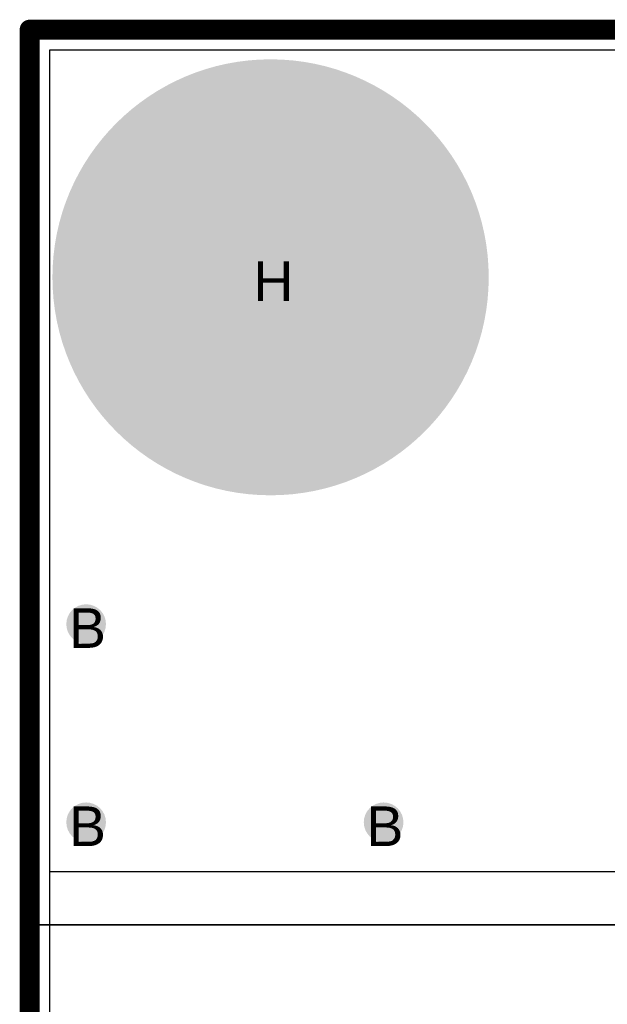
# Model space of a CAD drawing. Header units: millimetres. Extents: x -1.67 to 3.42, y -2.81 to 3.27.
# Tile 31 of 37: x -0.01 to 0.29, y 2.76 to 3.25. Entities that reach past the tile are written whole.
import ezdxf

# ---------------------------------------------------------------- set-up
doc = ezdxf.new("R2010")
doc.units = ezdxf.units.MM
doc.header["$MEASUREMENT"] = 0
for name, color, linetype in [('BottomLayer', 5, 'Continuous'), ('BottomSolder', 6, 'Continuous'), ('DrillDrawing', 1, 'Continuous'), ('Mechanical1', 6, 'Continuous'), ('TopLayer', 1, 'Continuous'), ('TopSolder', 216, 'Continuous')]:
    doc.layers.add(name, color=color, linetype=linetype)
doc.styles.add('Arial', font='arial.ttf', dxfattribs={"height": 0.2})

msp = doc.modelspace()

# ---------------------------------------------------------------- hatches: boundary and pattern name
at = {"layer": 'BottomLayer'}
h = msp.add_hatch(color=5, dxfattribs=at)
edge = h.paths.add_edge_path()
edge.add_arc((0.1215, 3.125), 0.0725, 0, 360)
h = msp.add_hatch(color=5, dxfattribs=at)
edge = h.paths.add_edge_path()
edge.add_arc((0.0285, 2.95), 0.01, 0, 360)
h = msp.add_hatch(color=5, dxfattribs=at)
edge = h.paths.add_edge_path()
edge.add_arc((0.0285, 2.85), 0.01, 0, 360)
h = msp.add_hatch(color=5, dxfattribs=at)
edge = h.paths.add_edge_path()
edge.add_arc((0.1785, 2.85), 0.01, 0, 360)
at = {"layer": 'TopLayer'}
h = msp.add_hatch(color=1, dxfattribs=at)
edge = h.paths.add_edge_path()
edge.add_arc((0.1215, 3.125), 0.0725, 0, 360)
h = msp.add_hatch(color=1, dxfattribs=at)
edge = h.paths.add_edge_path()
edge.add_arc((0.0285, 2.95), 0.01, 0, 360)
h = msp.add_hatch(color=1, dxfattribs=at)
edge = h.paths.add_edge_path()
edge.add_arc((0.0285, 2.85), 0.01, 0, 360)
h = msp.add_hatch(color=1, dxfattribs=at)
edge = h.paths.add_edge_path()
edge.add_arc((0.1785, 2.85), 0.01, 0, 360)
at = {"layer": 'TopSolder'}
h = msp.add_hatch(color=216, dxfattribs=at)
edge = h.paths.add_edge_path()
edge.add_arc((0.1215, 3.125), 0.11, 0, 360)
h = msp.add_hatch(color=216, dxfattribs=at)
edge = h.paths.add_edge_path()
edge.add_arc((0.0285, 2.95), 0.006, 0, 360)
h = msp.add_hatch(color=216, dxfattribs=at)
edge = h.paths.add_edge_path()
edge.add_arc((0.0285, 2.85), 0.006, 0, 360)
h = msp.add_hatch(color=216, dxfattribs=at)
edge = h.paths.add_edge_path()
edge.add_arc((0.1785, 2.85), 0.006, 0, 360)

# ---------------------------------------------------------------- linework, layer by layer
at = {"layer": 'BottomLayer'}
for p, q in [((0.0102, 0.0102), (0.0102, 3.2398)), ((0.0102, 3.2398), (1.4898, 3.2398))]:
    msp.add_line(p, q, dxfattribs=at)
at = {"layer": 'BottomSolder'}
for p, q in [((0, 0), (0, 3.25)), ((0, 3.25), (1.5, 3.25))]:
    msp.add_line(p, q, dxfattribs=at)
at = {"layer": 'Mechanical1', "const_width": 0.01}
for points in [[(0, 3.25), (1.5, 3.25)], [(0, 0), (0, 3.25)]]:
    msp.add_lwpolyline(points, dxfattribs=at)
at = {"layer": 'Mechanical1', "const_width": 0.005}
msp.add_lwpolyline([(-0.0025, 3.25, 1), (0.0025, 3.25, 1)], format="xyb", close=True, dxfattribs=at)
msp.add_lwpolyline([(-0.0025, 3.25, 1), (0.0025, 3.25, 1)], format="xyb", close=True, dxfattribs=at)
at = {"layer": 'TopLayer'}
for p, q in [((0.0102, 2.825), (0.0102, 3.2398)), ((0.0102, 3.2398), (0.7125, 3.2398)), ((0.7125, 2.825), (0.0102, 2.825))]:
    msp.add_line(p, q, dxfattribs=at)
at = {"layer": 'TopSolder'}
for p, q in [((0, 3.25), (1.5, 3.25)), ((0, 2.79818), (0, 3.25)), ((1.5, 2.79818), (0, 2.79818)), ((0, 1.445), (0, 2.79818)), ((0, 2.79818), (0.853, 2.79818))]:
    msp.add_line(p, q, dxfattribs=at)

# ---------------------------------------------------------------- texts
at = {"layer": 'DrillDrawing', "style": 'Arial'}
for s, p in [('H', (0.11284, 3.113)), ('B', (0.01984, 2.938)), ('B', (0.01984, 2.838)), ('B', (0.16984, 2.838))]:
    msp.add_text(s, height=0.02, dxfattribs=at).set_placement(p)

doc.saveas('drawing.dxf')
